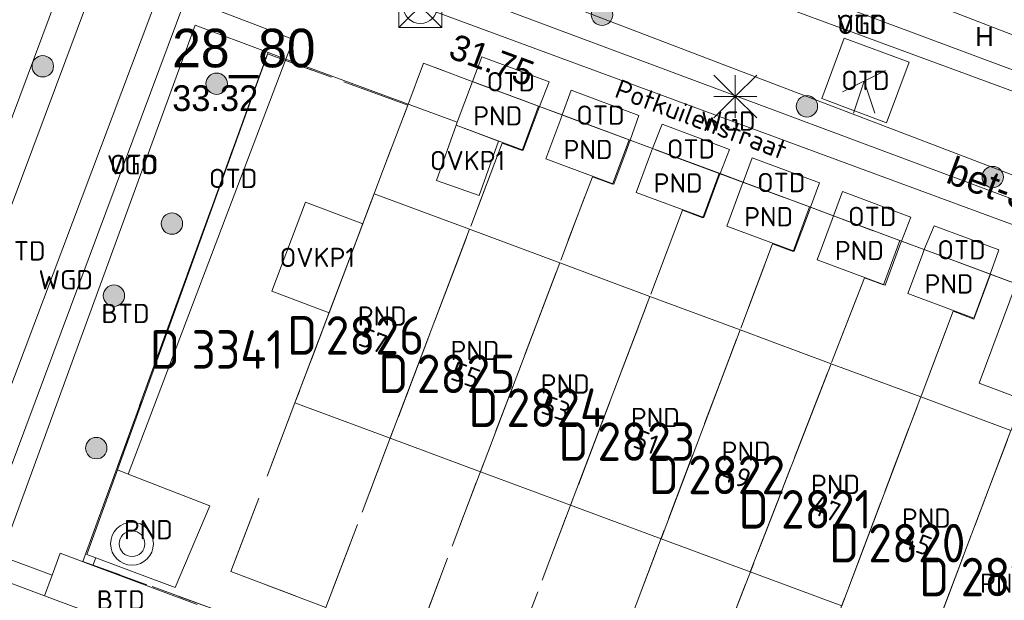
# Model space of a CAD drawing. Header units: metres. Extents: x 207644 to 210135, y 370459 to 373417.
# Tile 88 of 256: x 208233 to 208279, y 371713 to 371740. Entities that reach past the tile are written whole.
import ezdxf
from ezdxf.enums import TextEntityAlignment as Align

# ---------------------------------------------------------------- set-up
doc = ezdxf.new("R2010")
doc.units = ezdxf.units.M
doc.linetypes.add('HIDDEN2', pattern=[4.7625, 3.175, -1.5875])
for name, color, linetype in [('BTD', 7, 'Continuous'), ('CON_BxH300x300mm', 7, 'Continuous'), ('DMM_BxH300x300mm', 7, 'Continuous'), ('GB', 1, 'Continuous'), ('GB07', 1, 'Continuous'), ('GB11', 1, 'Continuous'), ('INV_BxH300x300mm', 7, 'Continuous'), ('KAD_perceelnummer', 212, 'Continuous'), ('KAD_sectie', 212, 'Continuous'), ('KAD_Vastgesteld_Perceel', 212, 'Continuous'), ('KO_INSPECTIE', 7, 'Continuous'), ('NAR', 7, 'Continuous'), ('NLV_inspectieput', 7, 'Continuous'), ('NNR_inspectieput', 7, 'Continuous'), ('NOD_inspectieput', 7, 'Continuous'), ('ORL', 7, 'Continuous'), ('OTD', 7, 'Continuous'), ('OVKP1', 7, 'Continuous'), ('PND', 7, 'Continuous'), ('VGO', 7, 'Continuous'), ('WGD', 7, 'Continuous')]:
    doc.layers.add(name, color=color, linetype=linetype)
for name, color, linetype, lineweight in [('GBOR', 7, 'Continuous', 25), ('GIMGMV', 7, 'Continuous', 25), ('GMV', 7, 'Continuous', 25), ('GP1', 7, 'Continuous', 30), ('Q21_lantaarnpaal', 1, 'Continuous', 0), ('Q26_boom', 72, 'Continuous', 0), ('Q28_rioolput', 153, 'Continuous', 0), ('Q31_verklikker', 7, 'Continuous', 0), ('Q34_speelwerktuig', 3, 'Continuous', 0)]:
    doc.layers.add(name, color=color, linetype=linetype, lineweight=lineweight)
doc.styles.add('ISO', font='isocpeur.ttf', dxfattribs={"height": 1})
doc.styles.add('ISOCP', font='ISOCP.shx', dxfattribs={"height": 1.8})

# ---------------------------------------------------------------- blocks, each defined once
blk = doc.blocks.new('ACMAP_ANN_TEMPLATE_Vastgesteld_Perceelnummer')
at = {"layer": 'KAD_perceelnummer', "style": 'ISOCP'}
blk.add_attdef('Perceelnummer', text='', height=1.8, dxfattribs=at).set_placement((0, 0), align=Align.MIDDLE)
at = {"layer": 'KAD_sectie', "style": 'ISOCP'}
blk.add_attdef('sectie', text='', height=1.8, dxfattribs=at).set_placement((-2.7, 0), align=Align.MIDDLE_RIGHT)
blk = doc.blocks.new('Q26')
blk.add_hatch(color=256).paths.add_polyline_path([(-0.452, -0.01, 1), (0.548, -0.01, 1)])
blk.add_circle((0.048, -0.01), 0.5)
blk = doc.blocks.new('Q21')
for p, q in [((-1, 1), (0, 0)), ((0, 1), (0, 0)), ((0, 0), (1, 1)), ((-1, 0), (0, 0)), ((-1, -1), (0, 0)), ((0, 0), (1, 0)), ((0, 0), (0, -1)), ((0, 0), (1, -1))]:
    blk.add_line(p, q)
blk = doc.blocks.new('Q28')
at = {"linetype": 'Continuous'}
for p, q in [((-1, -1), (1, 1)), ((-1, 1), (1, -1))]:
    blk.add_line(p, q, dxfattribs=at)
blk.add_lwpolyline([(1, 1), (1, -1), (-1, -1), (-1, 1)], close=True)
blk = doc.blocks.new('Q31')
for radius in [1, 0.6]:
    blk.add_circle((0, 0), radius)
blk = doc.blocks.new('Q34')
for p, q in [((-1, -0.5), (1, 0.5)), ((-0.5, -1.5), (0, 0)), ((0, 0), (0.5, -1.5))]:
    blk.add_line(p, q)

msp = doc.modelspace()

# ---------------------------------------------------------------- linework, layer by layer
at = {"layer": 'CON_BxH300x300mm', "color": 253, "linetype": 'Continuous', "lineweight": 13}
msp.add_lwpolyline([(208306.55, 371720.67), (208251.28, 371741.04)], dxfattribs=at)
at = {"layer": 'GB', "color": 253, "linetype": 'Continuous', "lineweight": 13}
for points in [[(208253.007, 371735.636), (208253.722, 371737.526)], [(208256.843, 371736.365), (208253.722, 371737.526)], [(208253.007, 371735.636), (208252.949, 371735.484)], [(208257.906, 371735.969), (208261.085, 371734.787)], [(208252.949, 371735.484), (208256.081, 371734.318)], [(208265.28, 371733.227), (208262.129, 371734.399)], [(208257.144, 371733.922), (208260.322, 371732.738)], [(208269.506, 371731.655), (208266.359, 371732.825)], [(208264.516, 371731.176), (208261.366, 371732.35)], [(208249.121, 371732.282), (208245.425, 371722.525)], [(208253.578, 371730.627), (208249.121, 371732.282)], [(208270.585, 371731.253), (208273.759, 371730.073)], [(208257.792, 371729.062), (208253.578, 371730.627)], [(208268.742, 371729.603), (208265.595, 371730.775)], [(208274.823, 371729.677), (208277.896, 371728.534)], [(208269.82, 371729.201), (208272.995, 371728.019)], [(208262.006, 371727.497), (208257.792, 371729.062)], [(208266.218, 371725.933), (208262.006, 371727.497)], [(208274.058, 371727.623), (208277.13, 371726.479)], [(208270.47, 371724.354), (208266.218, 371725.933)], [(208274.656, 371722.8), (208270.47, 371724.354)], [(208278.87, 371721.235), (208274.656, 371722.8)], [(208245.425, 371722.525), (208249.873, 371720.875)], [(208254.087, 371719.312), (208249.873, 371720.875)], [(208235.698, 371715.44), (208237.127, 371719.397)], [(208237.127, 371719.397), (208237.632, 371719.201)], [(208241.452, 371717.721), (208237.632, 371719.201)], [(208258.302, 371717.748), (208254.087, 371719.312)], [(208239.825, 371713.904), (208241.452, 371717.721)], [(208262.524, 371716.182), (208258.302, 371717.748)], [(208266.692, 371714.635), (208262.524, 371716.182)], [(208236.119, 371715.283), (208235.698, 371715.44)], [(208236.119, 371715.283), (208239.825, 371713.904)], [(208270.963, 371713.051), (208266.692, 371714.635)]]:
    msp.add_lwpolyline(points, dxfattribs=at)
at = {"layer": 'GB07', "color": 253, "linetype": 'Continuous', "lineweight": 13}
for points in [[(208253.578, 371730.627), (208249.873, 371720.875)], [(208257.792, 371729.062), (208254.087, 371719.312)], [(208262.006, 371727.497), (208258.302, 371717.748)], [(208266.218, 371725.933), (208262.524, 371716.182)], [(208270.47, 371724.354), (208266.692, 371714.635)], [(208274.656, 371722.8), (208270.963, 371713.051)], [(208278.87, 371721.235), (208275.176, 371711.488)]]:
    msp.add_lwpolyline(points, dxfattribs=at)
at = {"layer": 'GB11', "color": 253, "linetype": 'Continuous', "lineweight": 13}
for points in [[(208256.081, 371734.318), (208256.779, 371736.195)], [(208256.779, 371736.195), (208256.843, 371736.365)], [(208257.836, 371735.782), (208257.144, 371733.922)], [(208257.906, 371735.969), (208257.836, 371735.782)], [(208260.894, 371734.276), (208261.085, 371734.787)], [(208260.322, 371732.738), (208260.894, 371734.276)], [(208261.945, 371733.905), (208262.129, 371734.399)], [(208261.366, 371732.35), (208261.945, 371733.905)], [(208265.28, 371733.227), (208265.24, 371733.12)], [(208265.24, 371733.12), (208264.516, 371731.176)], [(208266.318, 371732.715), (208266.359, 371732.825)], [(208265.595, 371730.775), (208266.318, 371732.715)], [(208269.453, 371731.512), (208268.742, 371729.603)], [(208269.506, 371731.655), (208269.453, 371731.512)], [(208270.523, 371731.089), (208269.82, 371729.201)], [(208270.585, 371731.253), (208270.523, 371731.089)], [(208273.671, 371729.835), (208273.759, 371730.073)], [(208272.995, 371728.019), (208273.671, 371729.835)], [(208274.823, 371729.677), (208274.74, 371729.455)], [(208274.74, 371729.455), (208274.058, 371727.623)], [(208277.13, 371726.479), (208277.896, 371728.534)], [(208277.39, 371723.443), (208279.115, 371728.08)], [(208279.332, 371722.72), (208277.39, 371723.443)]]:
    msp.add_lwpolyline(points, dxfattribs=at)
at = {"layer": 'GBOR', "color": 253, "linetype": 'Continuous', "lineweight": 13}
msp.add_lwpolyline([(208237.127, 371719.397), (208244.169, 371738.883)], dxfattribs=at)
at = {"layer": 'GIMGMV', "color": 253, "linetype": 'Continuous', "lineweight": 13}
for points in [[(208244.169, 371738.883), (208240.759, 371740.152), (208231.701, 371715.366), (208234.079, 371714.487)], [(208244.169, 371738.883), (208245, 371738.574)]]:
    msp.add_lwpolyline(points, dxfattribs=at)
at = {"layer": 'GMV', "color": 253, "linetype": 'Continuous', "lineweight": 13}
for points in [[(208234.969, 371743.276), (208225.06, 371716.745)], [(208280.337, 371736.566), (208263.125, 371742.916)], [(208236.309, 371742.799), (208226.381, 371716.254)], [(208280.661, 371737.436), (208266.485, 371742.725)], [(208271.078, 371742.762), (208286.52, 371736.783)], [(208313.339, 371720.039), (208255.228, 371742.229)], [(208229.104, 371715.241), (208239.144, 371741.875)], [(208230.364, 371714.772), (208240.325, 371741.43)], [(208243.681, 371740.137), (208240.325, 371741.43)], [(208313.728, 371719.069), (208254.781, 371741.044)], [(208245.35, 371739.494), (208243.681, 371740.137)], [(208245, 371738.574), (208245.35, 371739.494)], [(208271.084, 371739.554), (208270.032, 371736.735)], [(208274.113, 371738.424), (208271.084, 371739.554)], [(208237.632, 371719.201), (208245, 371738.574)], [(208253.007, 371735.636), (208245, 371738.574)], [(208254.147, 371738.681), (208253.722, 371737.526)], [(208257.295, 371737.506), (208254.147, 371738.681)], [(208273.061, 371735.605), (208274.113, 371738.424)], [(208256.843, 371736.365), (208257.295, 371737.506)], [(208257.906, 371735.969), (208258.33, 371737.119)], [(208258.33, 371737.119), (208261.486, 371735.941)], [(208270.032, 371736.735), (208273.061, 371735.605)], [(208257.906, 371735.969), (208256.843, 371736.365)], [(208261.486, 371735.941), (208261.085, 371734.787)], [(208262.58, 371735.533), (208262.129, 371734.399)], [(208265.719, 371734.361), (208262.58, 371735.533)], [(208262.129, 371734.399), (208261.085, 371734.787)], [(208265.28, 371733.227), (208265.719, 371734.361)], [(208266.786, 371733.963), (208266.359, 371732.825)], [(208269.92, 371732.793), (208266.786, 371733.963)], [(208266.359, 371732.825), (208265.28, 371733.227)], [(208269.506, 371731.655), (208269.92, 371732.793)], [(208270.585, 371731.253), (208271.008, 371732.387)], [(208271.008, 371732.387), (208274.19, 371731.199)], [(208270.585, 371731.253), (208269.506, 371731.655)], [(208274.19, 371731.199), (208273.759, 371730.073)], [(208274.823, 371729.677), (208275.281, 371730.791)], [(208275.281, 371730.791), (208278.298, 371729.665)], [(208274.823, 371729.677), (208273.759, 371730.073)], [(208278.298, 371729.665), (208277.896, 371728.534)], [(208279.115, 371728.08), (208277.896, 371728.534)], [(208234.453, 371715.5), (208234.079, 371714.487)], [(208234.453, 371715.5), (208235.984, 371714.938)], [(208236.119, 371715.283), (208235.984, 371714.938)], [(208235.984, 371714.938), (208240.852, 371713.118)], [(208233.723, 371713.523), (208230.364, 371714.772)], [(208234.079, 371714.487), (208233.723, 371713.523)], [(208240.1, 371711.151), (208233.723, 371713.523)]]:
    msp.add_lwpolyline(points, dxfattribs=at)
at = {"layer": 'GP1', "color": 253, "linetype": 'Continuous', "lineweight": 13}
for points in [[(208252.042, 371732.902), (208252.949, 371735.484)], [(208252.949, 371735.484), (208254.928, 371734.747)], [(208254.928, 371734.747), (208254.021, 371732.198)], [(208254.021, 371732.198), (208252.042, 371732.902)], [(208245.922, 371731.9), (208244.347, 371727.742)], [(208248.593, 371730.888), (208245.922, 371731.9)], [(208247.018, 371726.73), (208248.593, 371730.888)], [(208244.347, 371727.742), (208247.018, 371726.73)]]:
    msp.add_lwpolyline(points, dxfattribs=at)
at = {"layer": 'KAD_Vastgesteld_Perceel', "color": 253, "linetype": 'HIDDEN2', "lineweight": 13}
for points in [[(208246.871, 371712.973), (208246.208, 371711.227), (208235.518, 371715.123), (208244.141, 371738.812), (208250.691, 371736.427), (208245.425, 371722.525), (208242.432, 371714.651), (208246.871, 371712.973)], [(208256.804, 371736.379), (208256.038, 371734.304), (208255.107, 371734.653), (208246.871, 371712.973), (208242.432, 371714.651), (208245.425, 371722.525), (208250.691, 371736.427), (208251.43, 371738.378), (208256.804, 371736.379)], [(208256.804, 371736.379), (208261.029, 371734.807), (208260.263, 371732.732), (208259.32, 371733.083), (208251.075, 371711.384), (208246.871, 371712.973), (208255.107, 371734.653), (208256.038, 371734.304), (208256.804, 371736.379)], [(208251.075, 371711.384), (208259.32, 371733.083), (208260.263, 371732.732), (208261.029, 371734.807), (208265.247, 371733.238), (208264.48, 371731.16), (208263.532, 371731.515), (208255.28, 371709.795), (208251.075, 371711.384)], [(208255.28, 371709.795), (208263.532, 371731.515), (208264.48, 371731.16), (208265.247, 371733.238), (208269.462, 371731.67), (208268.693, 371729.586), (208267.738, 371729.945), (208259.501, 371708.2), (208255.28, 371709.795)], [(208259.501, 371708.2), (208267.738, 371729.945), (208268.693, 371729.586), (208269.462, 371731.67), (208273.683, 371730.1), (208272.921, 371728.036), (208272.029, 371728.365), (208263.589, 371706.655), (208259.501, 371708.2)], [(208263.589, 371706.655), (208272.029, 371728.365), (208272.921, 371728.036), (208273.683, 371730.1), (208277.914, 371728.526), (208277.139, 371726.428), (208276.17, 371726.798), (208267.92, 371705.018), (208263.589, 371706.655)], [(208267.92, 371705.018), (208276.17, 371726.798), (208277.139, 371726.428), (208277.914, 371728.526), (208282.147, 371726.952), (208281.383, 371724.883), (208280.391, 371725.249), (208272.123, 371703.43), (208267.92, 371705.018)], [(208282.147, 371726.952), (208286.355, 371725.387), (208285.591, 371723.318), (208284.603, 371723.685), (208276.329, 371701.841), (208272.123, 371703.43), (208280.391, 371725.249), (208281.383, 371724.883), (208282.147, 371726.952)]]:
    msp.add_lwpolyline(points, close=True, dxfattribs=at)
msp.add_lwpolyline([(208282.147, 371726.952), (208277.914, 371728.526), (208273.683, 371730.1), (208269.462, 371731.67), (208265.247, 371733.238), (208261.029, 371734.807), (208256.804, 371736.379), (208251.43, 371738.378), (208250.691, 371736.427), (208244.141, 371738.812), (208235.518, 371715.123), (208235.518, 371715.123), (208246.208, 371711.227)], dxfattribs=at)
at = {"layer": 'NOD_inspectieput', "color": 253, "lineweight": 13}
msp.add_circle((208251.28, 371741.04), 0.8, dxfattribs=at)

# ---------------------------------------------------------------- block references
at = {"layer": 'KAD_Vastgesteld_Perceel', "color": 253, "linetype": 'HIDDEN2', "lineweight": 13}
ref = msp.add_blockref('ACMAP_ANN_TEMPLATE_Vastgesteld_Perceelnummer', (208249.157, 371725.676), dxfattribs=at)
ref.add_attrib('Perceelnummer', '2826', dxfattribs={"layer": 'KAD_perceelnummer', "lineweight": 13, "height": 1.8, "style": 'ISOCP'}).set_placement((208249.157, 371725.676), align=Align.MIDDLE)
ref.add_attrib('sectie', 'D', dxfattribs={"layer": 'KAD_sectie', "lineweight": 13, "height": 1.8, "style": 'ISOCP'}).set_placement((208246.457, 371725.676), align=Align.MIDDLE_RIGHT)
ref = msp.add_blockref('ACMAP_ANN_TEMPLATE_Vastgesteld_Perceelnummer', (208242.745, 371725.02), dxfattribs=at)
ref.add_attrib('Perceelnummer', '3341', dxfattribs={"layer": 'KAD_perceelnummer', "lineweight": 13, "height": 1.8, "style": 'ISOCP'}).set_placement((208242.745, 371725.02), align=Align.MIDDLE)
ref.add_attrib('sectie', 'D', dxfattribs={"layer": 'KAD_sectie', "lineweight": 13, "height": 1.8, "style": 'ISOCP'}).set_placement((208240.045, 371725.02), align=Align.MIDDLE_RIGHT)
ref = msp.add_blockref('ACMAP_ANN_TEMPLATE_Vastgesteld_Perceelnummer', (208253.419, 371723.881), dxfattribs=at)
ref.add_attrib('Perceelnummer', '2825', dxfattribs={"layer": 'KAD_perceelnummer', "lineweight": 13, "height": 1.8, "style": 'ISOCP'}).set_placement((208253.419, 371723.881), align=Align.MIDDLE)
ref.add_attrib('sectie', 'D', dxfattribs={"layer": 'KAD_sectie', "lineweight": 13, "height": 1.8, "style": 'ISOCP'}).set_placement((208250.719, 371723.881), align=Align.MIDDLE_RIGHT)
ref = msp.add_blockref('ACMAP_ANN_TEMPLATE_Vastgesteld_Perceelnummer', (208257.627, 371722.301), dxfattribs=at)
ref.add_attrib('Perceelnummer', '2824', dxfattribs={"layer": 'KAD_perceelnummer', "lineweight": 13, "height": 1.8, "style": 'ISOCP'}).set_placement((208257.627, 371722.301), align=Align.MIDDLE)
ref.add_attrib('sectie', 'D', dxfattribs={"layer": 'KAD_sectie', "lineweight": 13, "height": 1.8, "style": 'ISOCP'}).set_placement((208254.927, 371722.301), align=Align.MIDDLE_RIGHT)
ref = msp.add_blockref('ACMAP_ANN_TEMPLATE_Vastgesteld_Perceelnummer', (208261.837, 371720.719), dxfattribs=at)
ref.add_attrib('Perceelnummer', '2823', dxfattribs={"layer": 'KAD_perceelnummer', "lineweight": 13, "height": 1.8, "style": 'ISOCP'}).set_placement((208261.837, 371720.719), align=Align.MIDDLE)
ref.add_attrib('sectie', 'D', dxfattribs={"layer": 'KAD_sectie', "lineweight": 13, "height": 1.8, "style": 'ISOCP'}).set_placement((208259.137, 371720.719), align=Align.MIDDLE_RIGHT)
ref = msp.add_blockref('ACMAP_ANN_TEMPLATE_Vastgesteld_Perceelnummer', (208266.053, 371719.163), dxfattribs=at)
ref.add_attrib('Perceelnummer', '2822', dxfattribs={"layer": 'KAD_perceelnummer', "lineweight": 13, "height": 1.8, "style": 'ISOCP'}).set_placement((208266.053, 371719.163), align=Align.MIDDLE)
ref.add_attrib('sectie', 'D', dxfattribs={"layer": 'KAD_sectie', "lineweight": 13, "height": 1.8, "style": 'ISOCP'}).set_placement((208263.353, 371719.163), align=Align.MIDDLE_RIGHT)
ref = msp.add_blockref('ACMAP_ANN_TEMPLATE_Vastgesteld_Perceelnummer', (208270.249, 371717.559), dxfattribs=at)
ref.add_attrib('Perceelnummer', '2821', dxfattribs={"layer": 'KAD_perceelnummer', "lineweight": 13, "height": 1.8, "style": 'ISOCP'}).set_placement((208270.249, 371717.559), align=Align.MIDDLE)
ref.add_attrib('sectie', 'D', dxfattribs={"layer": 'KAD_sectie', "lineweight": 13, "height": 1.8, "style": 'ISOCP'}).set_placement((208267.549, 371717.559), align=Align.MIDDLE_RIGHT)
ref = msp.add_blockref('ACMAP_ANN_TEMPLATE_Vastgesteld_Perceelnummer', (208274.475, 371715.978), dxfattribs=at)
ref.add_attrib('Perceelnummer', '2820', dxfattribs={"layer": 'KAD_perceelnummer', "lineweight": 13, "height": 1.8, "style": 'ISOCP'}).set_placement((208274.475, 371715.978), align=Align.MIDDLE)
ref.add_attrib('sectie', 'D', dxfattribs={"layer": 'KAD_sectie', "lineweight": 13, "height": 1.8, "style": 'ISOCP'}).set_placement((208271.775, 371715.978), align=Align.MIDDLE_RIGHT)
ref = msp.add_blockref('ACMAP_ANN_TEMPLATE_Vastgesteld_Perceelnummer', (208278.682, 371714.397), dxfattribs=at)
ref.add_attrib('Perceelnummer', '2819', dxfattribs={"layer": 'KAD_perceelnummer', "lineweight": 13, "height": 1.8, "style": 'ISOCP'}).set_placement((208278.682, 371714.397), align=Align.MIDDLE)
ref.add_attrib('sectie', 'D', dxfattribs={"layer": 'KAD_sectie', "lineweight": 13, "height": 1.8, "style": 'ISOCP'}).set_placement((208275.982, 371714.397), align=Align.MIDDLE_RIGHT)
at = {"layer": 'Q21_lantaarnpaal', "color": 253}
msp.add_blockref('Q21', (208265.994, 371736.824), dxfattribs=at)
at = {"layer": 'Q26_boom', "color": 253}
for p in [(208259.719, 371740.652), (208233.597, 371738.25), (208241.717, 371737.434), (208269.289, 371736.38), (208277.972, 371733.076), (208239.627, 371730.904), (208236.919, 371727.539), (208236.094, 371720.42)]:
    msp.add_blockref('Q26', p, dxfattribs=at)
at = {"layer": 'Q28_rioolput', "color": 253}
msp.add_blockref('Q28', (208251.277, 371741.043), dxfattribs=at)
at = {"layer": 'Q31_verklikker', "color": 253}
msp.add_blockref('Q31', (208237.812, 371715.95), dxfattribs=at)
at = {"layer": 'Q34_speelwerktuig', "color": 253}
msp.add_blockref('Q34', (208272.008, 371737.544), dxfattribs=at)

# ---------------------------------------------------------------- texts
at = {"layer": 'BTD', "color": 253, "linetype": 'Continuous', "lineweight": 13, "style": 'ISO'}
for p in [(208232.648, 371729.621), (208237.507, 371726.697), (208237.288, 371713.324)]:
    msp.add_text('BTD', height=0.9, dxfattribs=at).set_placement(p, align=Align.MIDDLE_CENTER)
at = {"layer": 'DMM_BxH300x300mm', "color": 253, "lineweight": 13}
msp.add_text('bet-300', height=1.3, rotation=339.77, dxfattribs=at).set_placement((208275.77, 371732.83))
at = {"layer": 'INV_BxH300x300mm', "color": 253, "lineweight": 13}
msp.add_text('31.75', height=1.2, rotation=339.77, dxfattribs=at).set_placement((208252.53, 371738.66))
at = {"layer": 'KO_INSPECTIE', "color": 253, "lineweight": 13}
msp.add_text('H', height=0.9, dxfattribs=at).set_placement((208277.2, 371739.18))
at = {"layer": 'NAR', "color": 253, "linetype": 'Continuous', "lineweight": 13, "style": 'ISO'}
for s, rotation, p in [('57', 339.3, (208249.072, 371725.438)), ('55', 339.2, (208253.402, 371723.832)), ('53', 339.2, (208257.616, 371722.269)), ('51', 339.3, (208261.831, 371720.705)), ('49', 339.3, (208266.035, 371719.146)), ('47', 339.3, (208270.245, 371717.583)), ('45', 339.3, (208274.488, 371716.009))]:
    msp.add_text(s, height=0.9, rotation=rotation, dxfattribs=at).set_placement(p, align=Align.MIDDLE_CENTER)
at = {"layer": 'NLV_inspectieput', "color": 253, "lineweight": 13}
msp.add_text('33.32', height=1.2, dxfattribs=at).set_placement((208239.69, 371736.15))
at = {"layer": 'NNR_inspectieput', "color": 253, "lineweight": 13}
msp.add_text('28_80', height=1.8, dxfattribs=at).set_placement((208239.69, 371738.19))
at = {"layer": 'ORL', "color": 253, "linetype": 'Continuous', "lineweight": 13, "style": 'ISO'}
msp.add_text('Potkuilenstraat', height=0.9, rotation=339.5, dxfattribs=at).set_placement((208264.399, 371735.761), align=Align.MIDDLE_CENTER)
at = {"layer": 'OTD', "color": 253, "linetype": 'Continuous', "lineweight": 13, "style": 'ISO'}
for p in [(208271.893, 371740.194), (208255.509, 371737.517), (208272.073, 371737.58), (208259.696, 371735.956), (208263.924, 371734.381), (208237.909, 371733.66), (208242.536, 371733.003), (208268.14, 371732.811), (208272.388, 371731.228), (208276.561, 371729.672)]:
    msp.add_text('OTD', height=0.9, dxfattribs=at).set_placement(p, align=Align.MIDDLE_CENTER)
at = {"layer": 'OVKP1', "color": 253, "linetype": 'Continuous', "lineweight": 13, "style": 'ISO'}
for p in [(208253.485, 371733.837), (208246.47, 371729.315)]:
    msp.add_text('OVKP1', height=0.9, dxfattribs=at).set_placement(p, align=Align.MIDDLE_CENTER)
at = {"layer": 'PND', "color": 253, "linetype": 'Continuous', "lineweight": 13, "style": 'ISO'}
for p in [(208254.896, 371735.924), (208259.115, 371734.354), (208263.323, 371732.788), (208267.551, 371731.215), (208271.79, 371729.637), (208275.977, 371728.078), (208249.502, 371726.577), (208253.833, 371724.969), (208258.047, 371723.405), (208262.26, 371721.842), (208266.497, 371720.268), (208270.674, 371718.718), (208274.917, 371717.144), (208238.575, 371716.603), (208278.571, 371714.103)]:
    msp.add_text('PND', height=0.9, dxfattribs=at).set_placement(p, align=Align.MIDDLE_CENTER)
at = {"layer": 'VGO', "color": 253, "linetype": 'Continuous', "lineweight": 13, "style": 'ISO'}
for p in [(208271.893, 371740.194), (208237.816, 371733.636)]:
    msp.add_text('VGO', height=0.9, dxfattribs=at).set_placement(p, align=Align.MIDDLE_CENTER)
at = {"layer": 'WGD', "color": 253, "linetype": 'Continuous', "lineweight": 13, "style": 'ISO'}
for p in [(208265.67, 371735.682), (208234.715, 371728.271)]:
    msp.add_text('WGD', height=0.9, dxfattribs=at).set_placement(p, align=Align.MIDDLE_CENTER)

doc.saveas('drawing.dxf')
